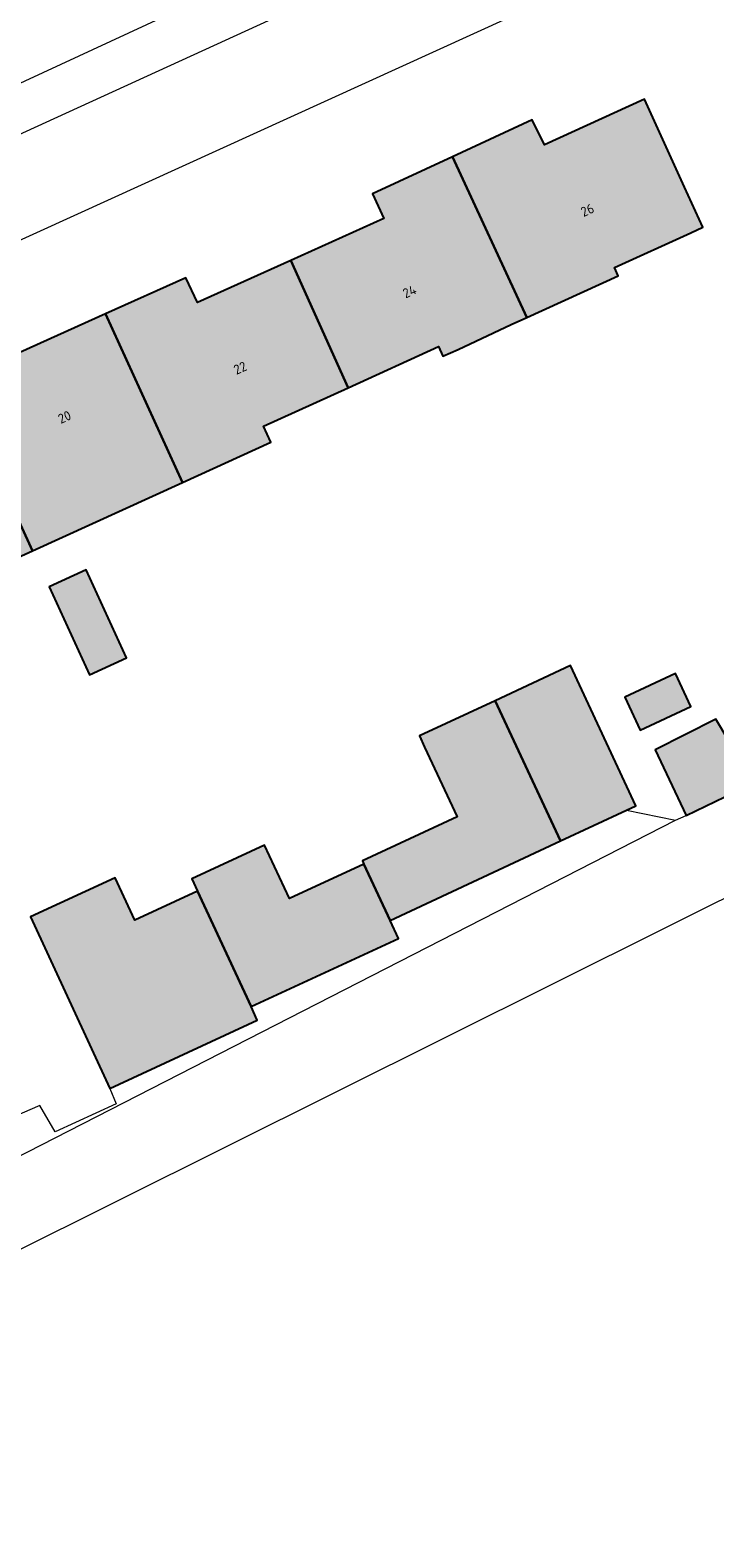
# Model space of a CAD drawing. Header units: metres. Extents: x 195286 to 196278, y 327273 to 327838.
# Tile 28 of 46: x 195961 to 195996, y 327548 to 327626. Entities that reach past the tile are written whole.
import ezdxf
from ezdxf.enums import TextEntityAlignment as Align

# ---------------------------------------------------------------- set-up
doc = ezdxf.new("R2010")
doc.units = ezdxf.units.M
for name, color, linetype, lineweight in [('B-WE-GR-BEPLANTING_CULTUUR_HEESTERS-GV', 253, 'Continuous', 18), ('B-WE-IE-TERREINAFSCHEIDING_KUNSTMATIG_HEKWERK-G', 253, 'IE-TERREINAFSCHEIDING-KUNSTMATIG', 18), ('B-WE-OG-BEBOUWING-GV', 250, 'Continuous', 25), ('B-WE-OG-BEBOUWING-T18', 1, 'Continuous', 25), ('B-WE-OG-TERREIN_ERF-GV', 253, 'Continuous', 9), ('B-WE-VH-GESLOTENVERHARDING_ASFALT-GV', 253, 'Continuous', 9), ('B-WE-VH-OPENVERHARDING_STRAATBAKSTEEN-GV', 253, 'Continuous', 9)]:
    doc.layers.add(name, color=color, linetype=linetype, lineweight=lineweight)
doc.layers.add('B-WE-OG-BEBOUWING-V', color=7, linetype='Continuous', lineweight=5, true_color=0xfff3f2)
doc.styles.add('NLCS-ISO-M200-T18', font='NLCS-ISO.ttf', dxfattribs={"height": 0.36})
doc.linetypes.add('IE-TERREINAFSCHEIDING-KUNSTMATIG', pattern='A,4,[82,NLCS.SHX,S=0.75,R=90,X=0,Y=0],4,-2', length=10)

msp = doc.modelspace()

# ---------------------------------------------------------------- hatches: boundary and pattern name
at = {"layer": 'B-WE-OG-BEBOUWING-V'}
for points in [[(195994.86, 327617.706), (195992.788, 327622.261), (195987.594, 327619.899), (195986.96, 327621.199), (195982.816, 327619.282), (195986.671, 327610.947), (195991.406, 327613.101), (195991.216, 327613.535), (195995.182, 327615.342), (195995.806, 327615.626)], [(195982.816, 327619.282), (195978.671, 327617.365), (195979.263, 327616.086), (195974.433, 327613.907), (195977.409, 327607.31), (195982.1, 327609.451), (195982.327, 327608.94), (195983.111, 327609.296), (195985.87, 327610.583), (195986.671, 327610.947)], [(195974.433, 327613.907), (195969.603, 327611.727), (195968.992, 327613.007), (195964.822, 327611.131), (195968.822, 327602.399), (195973.404, 327604.483), (195973.025, 327605.316), (195977.409, 327607.31)], [(195968.822, 327602.399), (195964.822, 327611.131), (195957.344, 327607.766), (195957.03, 327607.622), (195961.048, 327598.863)], [(195949.009, 327604.817), (195953.202, 327595.569), (195953.458, 327595.685), (195954.775, 327592.789), (195955.795, 327590.53), (195955.797, 327590.531), (195955.798, 327590.528), (195956.226, 327589.588), (195960.132, 327591.359), (195957.878, 327596.315), (195956.14, 327595.525), (195955.723, 327596.441), (195961.048, 327598.863), (195957.03, 327607.622), (195957.344, 327607.766), (195957.06, 327608.467)], [(195961.904, 327596.994), (195963.992, 327592.435), (195965.911, 327593.314), (195963.823, 327597.873)], [(195991.854, 327585.424), (195992.331, 327585.646), (195988.943, 327592.912), (195985.028, 327591.086), (195988.416, 327583.821)], [(195991.76, 327591.268), (195992.554, 327589.565), (195995.189, 327590.794), (195994.395, 327592.497)], [(195988.416, 327583.821), (195985.028, 327591.086), (195981.113, 327589.261), (195981.379, 327588.69), (195983.065, 327585.075), (195978.151, 327582.783), (195978.227, 327582.62), (195979.587, 327579.704)], [(195993.327, 327588.545), (195994.948, 327585.143), (195998.444, 327586.835), (195996.484, 327590.13)], [(195969.597, 327581.225), (195972.376, 327575.234), (195980.023, 327578.77), (195979.587, 327579.704), (195978.227, 327582.62), (195974.362, 327580.832), (195973.079, 327583.6), (195969.307, 327581.85)], [(195965.046, 327570.999), (195972.698, 327574.537), (195972.376, 327575.234), (195969.597, 327581.225), (195966.348, 327579.72), (195965.331, 327581.916), (195960.939, 327579.881)]]:
    msp.add_hatch(color=256, dxfattribs=at).paths.add_polyline_path(points)

# ---------------------------------------------------------------- linework, layer by layer
at = {"layer": 'B-WE-GR-BEPLANTING_CULTUUR_HEESTERS-GV'}
msp.add_lwpolyline([(195982.26, 327632.897), (195973.973, 327629.386), (195946.594, 327616.697), (195933.587, 327611.125), (195921.074, 327605.611)], dxfattribs=at)
at = {"layer": 'B-WE-IE-TERREINAFSCHEIDING_KUNSTMATIG_HEKWERK-G'}
for points in [[(195991.854, 327585.424), (195994.389, 327584.893)], [(195994.389, 327584.893), (195994.948, 327585.143)], [(195965.046, 327570.999), (195965.379, 327570.202), (195962.216, 327568.74), (195961.427, 327570.115), (195960.112, 327569.543)]]:
    msp.add_lwpolyline(points, dxfattribs=at)
at = {"layer": 'B-WE-OG-BEBOUWING-GV'}
for points in [[(195994.86, 327617.706), (195992.788, 327622.261), (195987.594, 327619.899), (195986.96, 327621.199), (195982.816, 327619.282), (195986.671, 327610.947), (195991.406, 327613.101), (195991.216, 327613.535), (195995.182, 327615.342), (195995.806, 327615.626)], [(195982.816, 327619.282), (195978.671, 327617.365), (195979.263, 327616.086), (195974.433, 327613.907), (195977.409, 327607.31), (195982.1, 327609.451), (195982.327, 327608.94), (195983.111, 327609.296), (195985.87, 327610.583), (195986.671, 327610.947)], [(195974.433, 327613.907), (195969.603, 327611.727), (195968.992, 327613.007), (195964.822, 327611.131), (195968.822, 327602.399), (195973.404, 327604.483), (195973.025, 327605.316), (195977.409, 327607.31)], [(195968.822, 327602.399), (195964.822, 327611.131), (195957.344, 327607.766), (195957.03, 327607.622), (195961.048, 327598.863)], [(195949.009, 327604.817), (195953.202, 327595.569), (195953.458, 327595.685), (195954.775, 327592.789), (195955.795, 327590.53), (195955.797, 327590.531), (195955.798, 327590.528), (195956.226, 327589.588), (195960.132, 327591.359), (195957.878, 327596.315), (195956.14, 327595.525), (195955.723, 327596.441), (195961.048, 327598.863), (195957.03, 327607.622), (195957.344, 327607.766), (195957.06, 327608.467)], [(195961.904, 327596.994), (195963.992, 327592.435), (195965.911, 327593.314), (195963.823, 327597.873)], [(195991.854, 327585.424), (195992.331, 327585.646), (195988.943, 327592.912), (195985.028, 327591.086), (195988.416, 327583.821)], [(195991.76, 327591.268), (195992.554, 327589.565), (195995.189, 327590.794), (195994.395, 327592.497)], [(195988.416, 327583.821), (195985.028, 327591.086), (195981.113, 327589.261), (195981.379, 327588.69), (195983.065, 327585.075), (195978.151, 327582.783), (195978.227, 327582.62), (195979.587, 327579.704)], [(195993.327, 327588.545), (195994.948, 327585.143), (195998.444, 327586.835), (195996.484, 327590.13)], [(195969.597, 327581.225), (195972.376, 327575.234), (195980.023, 327578.77), (195979.587, 327579.704), (195978.227, 327582.62), (195974.362, 327580.832), (195973.079, 327583.6), (195969.307, 327581.85)], [(195965.046, 327570.999), (195972.698, 327574.537), (195972.376, 327575.234), (195969.597, 327581.225), (195966.348, 327579.72), (195965.331, 327581.916), (195960.939, 327579.881)]]:
    msp.add_lwpolyline(points, close=True, dxfattribs=at)
at = {"layer": 'B-WE-OG-TERREIN_ERF-GV'}
for points in [[(195957.344, 327607.766), (195964.822, 327611.131), (195968.992, 327613.007), (195969.603, 327611.727), (195974.433, 327613.907), (195979.263, 327616.086), (195978.671, 327617.365), (195982.816, 327619.282), (195986.96, 327621.199), (195987.594, 327619.899), (195992.788, 327622.261), (195994.86, 327617.706), (195995.806, 327615.626), (195995.182, 327615.342), (195991.216, 327613.535), (195991.406, 327613.101), (195986.671, 327610.947), (195985.87, 327610.583), (195983.111, 327609.296), (195982.327, 327608.94), (195982.1, 327609.451), (195977.409, 327607.31), (195973.025, 327605.316), (195973.404, 327604.483), (195968.822, 327602.399), (195961.048, 327598.863), (195955.723, 327596.441)], [(195994.948, 327585.143), (195993.327, 327588.545), (195996.484, 327590.13), (195998.444, 327586.835)], [(195941.467, 327557.822), (195994.389, 327584.893)]]:
    msp.add_lwpolyline(points, dxfattribs=at)
for points in [[(195961.904, 327596.994), (195963.823, 327597.873), (195965.911, 327593.314), (195963.992, 327592.435)], [(195985.028, 327591.086), (195988.943, 327592.912), (195992.331, 327585.646), (195991.854, 327585.424), (195988.416, 327583.821), (195979.587, 327579.704), (195980.023, 327578.77), (195972.376, 327575.234), (195972.698, 327574.537), (195965.046, 327570.999), (195960.939, 327579.881), (195965.331, 327581.916), (195966.348, 327579.72), (195969.597, 327581.225), (195969.307, 327581.85), (195973.079, 327583.6), (195974.362, 327580.832), (195978.227, 327582.62), (195978.151, 327582.783), (195983.065, 327585.075), (195981.379, 327588.69), (195981.113, 327589.261)], [(195991.76, 327591.268), (195994.395, 327592.497), (195995.189, 327590.794), (195992.554, 327589.565)]]:
    msp.add_lwpolyline(points, close=True, dxfattribs=at)
at = {"layer": 'B-WE-VH-GESLOTENVERHARDING_ASFALT-GV'}
for points in [[(195899, 327581.575), (195914.808, 327547.289), (195902.738, 327541.464), (195904.286, 327538.257), (195911.3, 327541.603), (195913.115, 327542.502), (195914.93, 327543.4), (195916.746, 327544.299), (195918.561, 327545.198), (195919.907, 327542.48), (196016.641, 327590.674), (196098.393, 327630.453), (196100.547, 327631.582), (196101.591, 327632.129), (196105.173, 327634.006)], [(195998.444, 327586.835), (195994.948, 327585.143)]]:
    msp.add_lwpolyline(points, dxfattribs=at)
at = {"layer": 'B-WE-VH-OPENVERHARDING_STRAATBAKSTEEN-GV'}
for points in [[(195984.989, 327631.694), (195919.257, 327601.662)], [(195895.42, 327585.58), (195897.533, 327584.179), (195898.961, 327584.882), (195899.214, 327586.073), (195899.473, 327587.294), (195908.551, 327591.373), (195989.549, 327628.235), (195994.722, 327630.627), (195994.952, 327630.734), (195995.097, 327630.479)]]:
    msp.add_lwpolyline(points, dxfattribs=at)

# ---------------------------------------------------------------- texts
at = {"layer": 'B-WE-OG-BEBOUWING-T18', "style": 'NLCS-ISO-M200-T18'}
for s, rotation, p in [('26', 24.4, (195989.818, 327616.516)), ('24', 24.2, (195980.594, 327612.298)), ('22', 24.2, (195971.81, 327608.334)), ('20', 24.2, (195962.703, 327605.791))]:
    msp.add_text(s, height=0.5, rotation=rotation, dxfattribs=at).set_placement(p, align=Align.MIDDLE)

doc.saveas('drawing.dxf')
